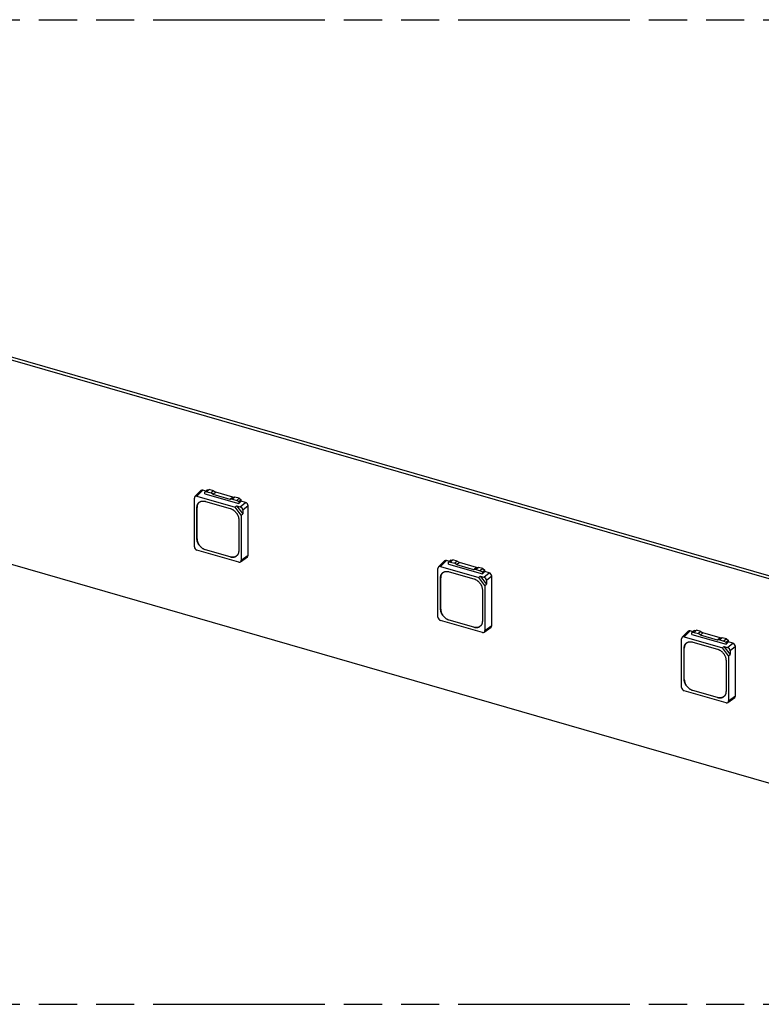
# Model space of a CAD drawing. Header units: millimetres. Extents: x 0 to 210, y 0 to 297.
# Tile 5 of 7: x 90 to 127, y 208 to 258. Entities that reach past the tile are written whole.
import ezdxf

# ---------------------------------------------------------------- set-up
doc = ezdxf.new("R2010")
doc.units = ezdxf.units.MM
doc.header["$LTSCALE"] = 19.36
doc.linetypes.add('PHANTOM', pattern=[0.8, 0.45, -0.05, 0.1, -0.05, 0.1, -0.05])
doc.layers.get('0').update_dxf_attribs({"linetype": 'CONTINUOUS'})
doc.layers.add('DEFAULT_3', color=7, linetype='PHANTOM')

msp = doc.modelspace()

# ---------------------------------------------------------------- linework, layer by layer
at = {"color": 7, "linetype": 'Continuous'}
for p, q in [((56.89369, 249.78627), (143.49623, 224.78627)), ((143.60873, 224.8837), (57.00619, 249.8837)), ((143.49623, 214.39397), (56.89369, 239.39397)), ((98.70428, 233.46075), (99.00963, 233.76754)), ((99.26142, 233.74525), (99.11234, 233.78829)), ((99.32892, 233.80371), (99.20392, 233.69545)), ((99.31218, 233.70751), (99.20392, 233.69545)), ((99.20392, 233.60995), (99.20392, 233.69545)), ((99.20392, 233.60995), (100.93597, 233.10995)), ((99.43718, 233.81576), (99.31218, 233.70751)), ((99.31218, 233.70751), (99.52868, 233.64501)), ((99.32892, 233.80371), (99.43718, 233.81576)), ((99.65368, 233.75326), (99.43718, 233.81576)), ((99.65368, 233.75326), (99.52868, 233.64501)), ((99.63694, 233.57045), (99.52868, 233.64501)), ((99.76194, 233.67871), (99.63694, 233.57045)), ((100.50296, 233.32045), (99.63694, 233.57045)), ((99.65368, 233.75326), (99.76194, 233.67871)), ((100.62796, 233.42871), (99.76194, 233.67871)), ((98.67717, 230.91683), (98.67717, 233.38915)), ((98.80699, 233.4815), (100.75563, 232.91898)), ((99.24208, 233.21967), (100.49782, 232.85717)), ((100.62796, 233.42871), (100.50296, 233.32045)), ((100.61121, 233.33251), (100.50296, 233.32045)), ((100.73621, 233.44076), (100.61121, 233.33251)), ((100.61121, 233.33251), (100.82772, 233.27001)), ((100.62796, 233.42871), (100.73621, 233.44076)), ((100.95272, 233.37826), (100.73621, 233.44076)), ((100.95272, 233.37826), (100.82772, 233.27001)), ((100.93597, 233.19545), (100.82772, 233.27001)), ((101.06097, 233.30371), (100.93597, 233.19545)), ((100.93597, 233.10995), (101.06097, 233.22577)), ((100.93597, 233.19545), (100.93597, 233.10995)), ((100.95272, 233.37826), (101.06097, 233.30371)), ((101.06097, 233.22577), (101.06097, 233.30371)), ((101.27756, 233.16324), (101.06097, 233.22577)), ((98.80907, 231.31817), (98.80907, 232.91166)), ((98.81407, 231.3225), (98.81407, 232.91599)), ((100.82609, 232.98977), (100.75563, 232.91898)), ((101.06273, 232.52323), (100.75563, 232.91898)), ((100.82609, 232.98977), (101.01244, 232.93598)), ((100.82609, 232.98977), (101.14226, 232.58234)), ((101.06273, 232.52323), (101.14226, 232.58234)), ((101.06273, 232.52323), (101.06273, 230.22818)), ((101.14226, 232.76868), (101.14226, 232.58234)), ((101.40738, 230.48431), (101.40738, 232.99594)), ((100.93083, 232.29916), (100.93083, 230.70567)), ((100.9329, 230.13584), (98.80699, 230.74953)), ((100.49782, 230.39766), (99.24208, 230.76016)), ((100.50282, 230.40199), (99.24708, 230.76449)), ((101.02614, 230.14838), (101.37079, 230.40451)), ((111.07607, 229.88932), (111.38141, 230.19611)), ((111.63321, 230.17382), (111.48412, 230.21686)), ((111.70071, 230.23228), (111.57571, 230.12403)), ((111.68396, 230.13608), (111.57571, 230.12403)), ((111.57571, 230.03852), (111.57571, 230.12403)), ((111.57571, 230.03852), (113.30776, 229.53852)), ((111.80896, 230.24433), (111.68396, 230.13608)), ((111.68396, 230.13608), (111.90047, 230.07358)), ((111.70071, 230.23228), (111.80896, 230.24433)), ((112.02547, 230.18183), (111.80896, 230.24433)), ((112.02547, 230.18183), (111.90047, 230.07358)), ((112.00872, 229.99903), (111.90047, 230.07358)), ((112.13372, 230.10728), (112.00872, 229.99903)), ((112.02547, 230.18183), (112.13372, 230.10728)), ((112.99975, 229.85728), (112.13372, 230.10728)), ((111.04896, 227.34541), (111.04896, 229.81772)), ((111.17878, 229.91007), (113.12742, 229.34755)), ((111.61387, 229.64825), (112.8696, 229.28575)), ((112.87475, 229.74903), (112.00872, 229.99903)), ((112.99975, 229.85728), (112.87475, 229.74903)), ((112.983, 229.76108), (112.87475, 229.74903)), ((113.108, 229.86933), (112.983, 229.76108)), ((112.983, 229.76108), (113.19951, 229.69858)), ((112.99975, 229.85728), (113.108, 229.86933)), ((113.32451, 229.80683), (113.108, 229.86933)), ((113.32451, 229.80683), (113.19951, 229.69858)), ((113.30776, 229.62403), (113.19951, 229.69858)), ((113.43276, 229.73228), (113.30776, 229.62403)), ((113.30776, 229.53852), (113.43276, 229.65434)), ((113.30776, 229.62403), (113.30776, 229.53852)), ((113.32451, 229.80683), (113.43276, 229.73228)), ((113.43276, 229.65434), (113.43276, 229.73228)), ((113.64935, 229.59182), (113.43276, 229.65434)), ((111.18085, 227.74675), (111.18085, 229.34023)), ((111.18585, 227.75108), (111.18585, 229.34456)), ((113.19788, 229.41835), (113.12742, 229.34755)), ((113.43451, 228.9518), (113.12742, 229.34755)), ((113.19788, 229.41835), (113.38423, 229.36455)), ((113.19788, 229.41835), (113.51405, 229.01091)), ((113.43451, 228.9518), (113.51405, 229.01091)), ((113.51405, 229.19725), (113.51405, 229.01091)), ((113.77917, 226.91288), (113.77917, 229.42451)), ((113.30262, 228.72773), (113.30262, 227.13425)), ((113.43451, 228.9518), (113.43451, 226.65676)), ((113.30469, 226.56441), (111.17878, 227.1781)), ((112.8696, 226.82623), (111.61387, 227.18873)), ((112.8746, 226.83056), (111.61887, 227.19306)), ((113.39792, 226.57696), (113.74258, 226.83308)), ((123.44786, 226.31789), (123.7532, 226.62468)), ((124.005, 226.6024), (123.85591, 226.64543)), ((124.0725, 226.66085), (123.9475, 226.5526)), ((124.05575, 226.56465), (123.9475, 226.5526)), ((123.9475, 226.4671), (123.9475, 226.5526)), ((124.18075, 226.6729), (124.05575, 226.56465)), ((124.05575, 226.56465), (124.27226, 226.50215)), ((124.0725, 226.66085), (124.18075, 226.6729)), ((124.39726, 226.6104), (124.18075, 226.6729)), ((124.39726, 226.6104), (124.27226, 226.50215)), ((124.38051, 226.4276), (124.27226, 226.50215)), ((124.50551, 226.53585), (124.38051, 226.4276)), ((124.39726, 226.6104), (124.50551, 226.53585)), ((125.37154, 226.28585), (124.50551, 226.53585)), ((123.42075, 223.77398), (123.42075, 226.2463)), ((123.55057, 226.33864), (125.49921, 225.77612)), ((123.9475, 226.4671), (125.67955, 225.9671)), ((123.98566, 226.07682), (125.24139, 225.71432)), ((125.24654, 226.1776), (124.38051, 226.4276)), ((125.37154, 226.28585), (125.24654, 226.1776)), ((125.35479, 226.18965), (125.24654, 226.1776)), ((125.47979, 226.2979), (125.35479, 226.18965)), ((125.35479, 226.18965), (125.5713, 226.12715)), ((125.37154, 226.28585), (125.47979, 226.2979)), ((125.6963, 226.2354), (125.47979, 226.2979)), ((125.6963, 226.2354), (125.5713, 226.12715)), ((125.67955, 226.0526), (125.5713, 226.12715)), ((125.80455, 226.16085), (125.67955, 226.0526)), ((125.67955, 225.9671), (125.80455, 226.08291)), ((125.67955, 226.0526), (125.67955, 225.9671)), ((125.6963, 226.2354), (125.80455, 226.16085)), ((125.80455, 226.08291), (125.80455, 226.16085)), ((126.02113, 226.02039), (125.80455, 226.08291)), ((123.55264, 224.17532), (123.55264, 225.76881)), ((123.55764, 224.17965), (123.55764, 225.77314)), ((125.56967, 225.84692), (125.49921, 225.77612)), ((125.8063, 225.38037), (125.49921, 225.77612)), ((125.56967, 225.84692), (125.75601, 225.79313)), ((125.56967, 225.84692), (125.88584, 225.43948)), ((125.88584, 225.62582), (125.88584, 225.43948)), ((126.15096, 223.34145), (126.15096, 225.85309)), ((125.6744, 225.15631), (125.6744, 223.56282)), ((125.8063, 225.38037), (125.88584, 225.43948)), ((125.8063, 225.38037), (125.8063, 223.08533)), ((125.67648, 222.99298), (123.55057, 223.60668)), ((125.24139, 223.25481), (123.98566, 223.61731)), ((125.24639, 223.25914), (123.99066, 223.62164)), ((125.76971, 223.00553), (126.11437, 223.26165))]:
    msp.add_line(p, q, dxfattribs=at)
at = {"color": 9, "linetype": 'Continuous'}
for p, q in [((99.11234, 233.78829), (98.80699, 233.4815)), ((101.01244, 232.93598), (101.27756, 233.16324)), ((98.80907, 232.91166), (98.81407, 232.91599)), ((101.40738, 232.99594), (101.14226, 232.76868)), ((98.81407, 231.3225), (98.80907, 231.31817)), ((99.24208, 230.76016), (99.24708, 230.76449)), ((100.50282, 230.40199), (100.49782, 230.39766)), ((101.06273, 230.22818), (101.40738, 230.48431)), ((111.48412, 230.21686), (111.17878, 229.91007)), ((113.38423, 229.36455), (113.64935, 229.59182)), ((111.18085, 229.34023), (111.18585, 229.34456)), ((113.77917, 229.42451), (113.51405, 229.19725)), ((111.18585, 227.75108), (111.18085, 227.74675)), ((111.61387, 227.18873), (111.61887, 227.19306)), ((112.8746, 226.83056), (112.8696, 226.82623)), ((113.43451, 226.65676), (113.77917, 226.91288)), ((123.85591, 226.64543), (123.55057, 226.33864)), ((125.75601, 225.79313), (126.02113, 226.02039)), ((123.55264, 225.76881), (123.55764, 225.77314)), ((126.15096, 225.85309), (125.88584, 225.62582)), ((123.55764, 224.17965), (123.55264, 224.17532)), ((123.98566, 223.61731), (123.99066, 223.62164)), ((125.24639, 223.25914), (125.24139, 223.25481)), ((125.8063, 223.08533), (126.15096, 223.34145))]:
    msp.add_line(p, q, dxfattribs=at)
at = {"color": 7, "linetype": 'Continuous'}
for centre, start, end in [((99.10391, 232.9563), 131.56683, 132.240438), ((100.64598, 230.66969), 309.546351, 310.219316), ((111.4757, 229.38488), 131.56683, 132.240438), ((113.01777, 227.09826), 309.546351, 310.219316), ((123.84749, 225.81345), 131.56683, 132.240438), ((125.38956, 223.52684), 309.546351, 310.219316)]:
    msp.add_arc(centre, 0.28131, start, end, dxfattribs=at)
for centre, major_axis, ratio, start_param, end_param in [((98.80715, 233.35147), (-0.09828, 0.11356), 0.74909639, -0.85615353, 0.71342482), ((99.1125, 233.65826), (-0.09828, 0.11356), 0.74909639, -0.85615353, 0.05572987), ((101.2774, 233.03331), (-0.09823, 0.11336), 0.75090462, -2.42757129, -0.85799293), ((101.01228, 232.80604), (-0.09823, 0.11336), 0.75090462, -2.42757129, -0.85799293), ((98.80715, 230.87947), (-0.09823, 0.11336), 0.75090462, 0.71402137, 2.28359972), ((100.93274, 230.26586), (-0.09828, 0.11356), 0.74909639, 2.28543912, 3.85501747), ((101.2774, 230.52199), (-0.09828, 0.11356), 0.74909639, -3.19732252, -2.42816783), ((111.48428, 230.08683), (-0.09828, 0.11356), 0.74909639, -0.85615353, 0.05572987), ((111.17894, 229.78004), (-0.09828, 0.11356), 0.74909639, -0.85615353, 0.71342482), ((113.64919, 229.46188), (-0.09823, 0.11336), 0.75090462, -2.42757129, -0.85799293), ((113.38407, 229.23462), (-0.09823, 0.11336), 0.75090462, -2.42757129, -0.85799293), ((111.17894, 227.30804), (-0.09823, 0.11336), 0.75090462, 0.71402137, 2.28359972), ((113.30453, 226.69444), (-0.09828, 0.11356), 0.74909639, 2.28543912, 3.85501747), ((113.64919, 226.95056), (-0.09828, 0.11356), 0.74909639, -3.19732252, -2.42816783), ((123.85607, 226.5154), (-0.09828, 0.11356), 0.74909639, -0.85615353, 0.05572987), ((123.55073, 226.20861), (-0.09828, 0.11356), 0.74909639, -0.85615353, 0.71342482), ((126.02098, 225.89045), (-0.09823, 0.11336), 0.75090462, -2.42757129, -0.85799293), ((125.75585, 225.66319), (-0.09823, 0.11336), 0.75090462, -2.42757129, -0.85799293), ((123.55073, 223.73661), (-0.09823, 0.11336), 0.75090462, 0.71402137, 2.28359972), ((125.67632, 223.12301), (-0.09828, 0.11356), 0.74909639, 2.28543912, 3.85501747), ((126.02098, 223.37914), (-0.09828, 0.11356), 0.74909639, -3.19732252, -2.42816783)]:
    msp.add_ellipse(centre, major_axis=major_axis, ratio=ratio, start_param=start_param, end_param=end_param, dxfattribs=at)
for points, knots in [([(98.80907, 232.91166), (98.80907, 232.92437), (98.81017, 232.94947), (98.81529, 232.98634), (98.82381, 233.02163), (98.83375, 233.04965), (98.84333, 233.07095), (98.85127, 233.08628), (98.86, 233.10101), (98.86948, 233.11512), (98.87971, 233.12857), (98.89066, 233.14135), (98.90232, 233.15341), (98.91054, 233.16097), (98.91475, 233.16462)], [0, 0, 0, 0, 0.13480763, 0.26616043, 0.39423474, 0.51932873, 0.58090738, 0.64190723, 0.70239761, 0.76245372, 0.82215586, 0.88158865, 0.94083998, 1, 1, 1, 1]), ([(98.91481, 233.16457), (98.91078, 233.16091), (98.90292, 233.15335), (98.8918, 233.14133), (98.88135, 233.12865), (98.8716, 233.11533), (98.86256, 233.1014), (98.85425, 233.08688), (98.84668, 233.07179), (98.83755, 233.05087), (98.82809, 233.02341), (98.81999, 232.98889), (98.81512, 232.95289), (98.81407, 232.92839), (98.81407, 232.91599)], [0, 0, 0, 0, 0.05910308, 0.11832783, 0.17775922, 0.23747984, 0.29756886, 0.3581013, 0.41914718, 0.48077099, 0.60593753, 0.73403262, 0.86533237, 1, 1, 1, 1]), ([(98.91475, 233.16462), (98.91982, 233.16901), (98.93027, 233.17743), (98.94684, 233.18892), (98.96425, 233.19927), (98.98247, 233.20842), (99.00142, 233.21636), (99.02107, 233.22307), (99.04135, 233.22852), (99.06221, 233.2327), (99.08357, 233.2356), (99.10539, 233.23721), (99.1276, 233.23753), (99.15788, 233.23622), (99.19639, 233.23128), (99.22685, 233.22407), (99.24208, 233.21967)], [0, 0, 0, 0, 0.05804482, 0.11621865, 0.1746482, 0.23345559, 0.29275633, 0.35265752, 0.41325629, 0.4746386, 0.53687836, 0.60003688, 0.6641625, 0.72929059, 0.86258296, 1, 1, 1, 1]), ([(100.49782, 232.85717), (100.51216, 232.85303), (100.54083, 232.84331), (100.58286, 232.8249), (100.62407, 232.80264), (100.66405, 232.77676), (100.70244, 232.74749), (100.73887, 232.71513), (100.77298, 232.67997), (100.80445, 232.64237), (100.83298, 232.60267), (100.8583, 232.56125), (100.88016, 232.51852), (100.89836, 232.47488), (100.91271, 232.43074), (100.92309, 232.38653), (100.92938, 232.34267), (100.93083, 232.31353), (100.93083, 232.29916)], [0, 0, 0, 0, 0.05955839, 0.1205441, 0.1828028, 0.24614184, 0.31033774, 0.37514345, 0.44029567, 0.50552204, 0.57054827, 0.63510528, 0.69893634, 0.76180436, 0.8234991, 0.88384465, 0.94270674, 1, 1, 1, 1]), ([(99.24208, 230.76016), (99.22773, 230.7643), (99.19906, 230.77402), (99.15704, 230.79244), (99.11583, 230.81469), (99.07584, 230.84058), (99.03745, 230.86984), (99.00103, 230.90221), (98.96692, 230.93736), (98.93545, 230.97497), (98.90692, 231.01467), (98.8816, 231.05608), (98.85974, 231.09881), (98.84154, 231.14246), (98.82718, 231.18659), (98.81681, 231.23081), (98.81052, 231.27467), (98.80907, 231.30381), (98.80907, 231.31817)], [0, 0, 0, 0, 0.05955839, 0.1205441, 0.1828028, 0.24614184, 0.31033774, 0.37514345, 0.44029567, 0.50552204, 0.57054827, 0.63510528, 0.69893634, 0.76180436, 0.8234991, 0.88384465, 0.94270674, 1, 1, 1, 1]), ([(98.81407, 231.3225), (98.81407, 231.30814), (98.81552, 231.279), (98.82181, 231.23514), (98.83218, 231.19092), (98.84654, 231.14679), (98.86474, 231.10314), (98.8866, 231.06041), (98.91192, 231.019), (98.94045, 230.9793), (98.97192, 230.94169), (99.00603, 230.90654), (99.04245, 230.87417), (99.08084, 230.84491), (99.12083, 230.81902), (99.16204, 230.79677), (99.20406, 230.77835), (99.23273, 230.76863), (99.24708, 230.76449)], [0, 0, 0, 0, 0.05729326, 0.11615535, 0.1765009, 0.23819564, 0.30106366, 0.36489472, 0.42945173, 0.49447796, 0.55970433, 0.62485656, 0.68966226, 0.75385816, 0.8171972, 0.8794559, 0.94044161, 1, 1, 1, 1]), ([(100.93083, 230.70567), (100.93083, 230.69297), (100.92972, 230.66786), (100.92461, 230.631), (100.91609, 230.5957), (100.90615, 230.56768), (100.89657, 230.54638), (100.88862, 230.53105), (100.8799, 230.51632), (100.87041, 230.50221), (100.86018, 230.48876), (100.84923, 230.47599), (100.83758, 230.46392), (100.82936, 230.45636), (100.82514, 230.45271)], [0, 0, 0, 0, 0.13480763, 0.26616043, 0.39423474, 0.51932873, 0.58090738, 0.64190723, 0.70239761, 0.76245372, 0.82215586, 0.88158865, 0.94083998, 1, 1, 1, 1]), ([(100.82514, 230.45271), (100.82008, 230.44832), (100.80963, 230.43991), (100.79306, 230.42841), (100.77564, 230.41807), (100.75743, 230.40891), (100.73847, 230.40097), (100.71882, 230.39427), (100.69854, 230.38882), (100.67769, 230.38464), (100.65632, 230.38174), (100.6345, 230.38012), (100.61229, 230.37981), (100.58201, 230.38112), (100.5435, 230.38606), (100.51305, 230.39326), (100.49782, 230.39766)], [0, 0, 0, 0, 0.05804482, 0.11621865, 0.1746482, 0.23345559, 0.29275633, 0.35265752, 0.41325629, 0.4746386, 0.53687836, 0.60003688, 0.6641625, 0.72929059, 0.86258296, 1, 1, 1, 1]), ([(100.50282, 230.40199), (100.51774, 230.39768), (100.54758, 230.39059), (100.58531, 230.38563), (100.61499, 230.38419), (100.63678, 230.38435), (100.65821, 230.38576), (100.67921, 230.38841), (100.69973, 230.39229), (100.7197, 230.39738), (100.73908, 230.40369), (100.75781, 230.41118), (100.77584, 230.41984), (100.79312, 230.42965), (100.8096, 230.44057), (100.82003, 230.44859), (100.82509, 230.45277)], [0, 0, 0, 0, 0.13725353, 0.2704743, 0.3355981, 0.39973868, 0.4629285, 0.52521223, 0.58664665, 0.6473005, 0.70725391, 0.7665977, 0.82543232, 0.88386649, 0.94201563, 1, 1, 1, 1]), ([(111.18085, 229.34023), (111.18085, 229.35294), (111.18196, 229.37805), (111.18708, 229.41491), (111.1956, 229.4502), (111.20553, 229.47822), (111.21512, 229.49952), (111.22306, 229.51485), (111.23179, 229.52959), (111.24127, 229.54369), (111.2515, 229.55715), (111.26245, 229.56992), (111.2741, 229.58199), (111.28232, 229.58955), (111.28654, 229.5932)], [0, 0, 0, 0, 0.13480763, 0.26616043, 0.39423474, 0.51932873, 0.58090738, 0.64190723, 0.70239761, 0.76245372, 0.82215586, 0.88158865, 0.94083998, 1, 1, 1, 1]), ([(111.28659, 229.59314), (111.28256, 229.58948), (111.27471, 229.58192), (111.26359, 229.56991), (111.25314, 229.55722), (111.24339, 229.5439), (111.23435, 229.52997), (111.22603, 229.51545), (111.21847, 229.50037), (111.20934, 229.47944), (111.19988, 229.45198), (111.19178, 229.41746), (111.18691, 229.38146), (111.18585, 229.35696), (111.18585, 229.34456)], [0, 0, 0, 0, 0.05910308, 0.11832783, 0.17775922, 0.23747984, 0.29756886, 0.3581013, 0.41914718, 0.48077099, 0.60593753, 0.73403262, 0.86533237, 1, 1, 1, 1]), ([(111.28654, 229.5932), (111.2916, 229.59758), (111.30206, 229.606), (111.31862, 229.6175), (111.33604, 229.62784), (111.35425, 229.63699), (111.37321, 229.64493), (111.39286, 229.65164), (111.41314, 229.65709), (111.43399, 229.66127), (111.45536, 229.66417), (111.47718, 229.66578), (111.49939, 229.6661), (111.52967, 229.66479), (111.56818, 229.65985), (111.59863, 229.65264), (111.61387, 229.64825)], [0, 0, 0, 0, 0.05804482, 0.11621865, 0.1746482, 0.23345559, 0.29275633, 0.35265752, 0.41325629, 0.4746386, 0.53687836, 0.60003688, 0.6641625, 0.72929059, 0.86258296, 1, 1, 1, 1]), ([(112.8696, 229.28575), (112.88395, 229.2816), (112.91262, 229.27188), (112.95465, 229.25347), (112.99585, 229.23121), (113.03584, 229.20533), (113.07423, 229.17606), (113.11065, 229.1437), (113.14476, 229.10855), (113.17623, 229.07094), (113.20477, 229.03124), (113.23008, 228.98983), (113.25195, 228.94709), (113.27014, 228.90345), (113.2845, 228.85931), (113.29487, 228.8151), (113.30117, 228.77124), (113.30262, 228.7421), (113.30262, 228.72773)], [0, 0, 0, 0, 0.05955839, 0.1205441, 0.1828028, 0.24614184, 0.31033774, 0.37514345, 0.44029567, 0.50552204, 0.57054827, 0.63510528, 0.69893634, 0.76180436, 0.8234991, 0.88384465, 0.94270674, 1, 1, 1, 1]), ([(111.61387, 227.18873), (111.59952, 227.19287), (111.57085, 227.20259), (111.52882, 227.22101), (111.48762, 227.24327), (111.44763, 227.26915), (111.40924, 227.29842), (111.37282, 227.33078), (111.33871, 227.36593), (111.30724, 227.40354), (111.27871, 227.44324), (111.25339, 227.48465), (111.23152, 227.52739), (111.21333, 227.57103), (111.19897, 227.61517), (111.1886, 227.65938), (111.1823, 227.70324), (111.18085, 227.73238), (111.18085, 227.74675)], [0, 0, 0, 0, 0.05955839, 0.1205441, 0.1828028, 0.24614184, 0.31033774, 0.37514345, 0.44029567, 0.50552204, 0.57054827, 0.63510528, 0.69893634, 0.76180436, 0.8234991, 0.88384465, 0.94270674, 1, 1, 1, 1]), ([(111.18585, 227.75108), (111.18585, 227.73671), (111.1873, 227.70757), (111.1936, 227.66371), (111.20397, 227.6195), (111.21833, 227.57536), (111.23652, 227.53172), (111.25839, 227.48898), (111.28371, 227.44757), (111.31224, 227.40787), (111.34371, 227.37026), (111.37782, 227.33511), (111.41424, 227.30275), (111.45263, 227.27348), (111.49262, 227.2476), (111.53382, 227.22534), (111.57585, 227.20692), (111.60452, 227.1972), (111.61887, 227.19306)], [0, 0, 0, 0, 0.05729326, 0.11615535, 0.1765009, 0.23819564, 0.30106366, 0.36489472, 0.42945173, 0.49447796, 0.55970433, 0.62485656, 0.68966226, 0.75385816, 0.8171972, 0.8794559, 0.94044161, 1, 1, 1, 1]), ([(113.30262, 227.13425), (113.30262, 227.12154), (113.30151, 227.09643), (113.29639, 227.05957), (113.28788, 227.02428), (113.27794, 226.99626), (113.26835, 226.97496), (113.26041, 226.95963), (113.25169, 226.94489), (113.2422, 226.93079), (113.23197, 226.91733), (113.22102, 226.90456), (113.20937, 226.89249), (113.20115, 226.88493), (113.19693, 226.88128)], [0, 0, 0, 0, 0.13480763, 0.26616043, 0.39423474, 0.51932873, 0.58090738, 0.64190723, 0.70239761, 0.76245372, 0.82215586, 0.88158865, 0.94083998, 1, 1, 1, 1]), ([(113.19693, 226.88128), (113.19187, 226.8769), (113.18141, 226.86848), (113.16485, 226.85698), (113.14743, 226.84664), (113.12922, 226.83749), (113.11026, 226.82955), (113.09061, 226.82284), (113.07033, 226.81739), (113.04948, 226.81321), (113.02811, 226.81031), (113.00629, 226.8087), (112.98408, 226.80838), (112.9538, 226.80969), (112.91529, 226.81463), (112.88484, 226.82184), (112.8696, 226.82623)], [0, 0, 0, 0, 0.05804482, 0.11621865, 0.1746482, 0.23345559, 0.29275633, 0.35265752, 0.41325629, 0.4746386, 0.53687836, 0.60003688, 0.6641625, 0.72929059, 0.86258296, 1, 1, 1, 1]), ([(112.8746, 226.83056), (112.88953, 226.82626), (112.91936, 226.81916), (112.9571, 226.8142), (112.98678, 226.81276), (113.00857, 226.81293), (113.03, 226.81434), (113.051, 226.81698), (113.07151, 226.82086), (113.09149, 226.82596), (113.11087, 226.83226), (113.1296, 226.83975), (113.14763, 226.84841), (113.16491, 226.85822), (113.18139, 226.86915), (113.19182, 226.87716), (113.19688, 226.88134)], [0, 0, 0, 0, 0.13725353, 0.2704743, 0.3355981, 0.39973868, 0.4629285, 0.52521223, 0.58664665, 0.6473005, 0.70725391, 0.7665977, 0.82543232, 0.88386649, 0.94201563, 1, 1, 1, 1]), ([(123.55264, 225.76881), (123.55264, 225.78151), (123.55375, 225.80662), (123.55886, 225.84348), (123.56738, 225.87878), (123.57732, 225.9068), (123.5869, 225.9281), (123.59485, 225.94342), (123.60357, 225.95816), (123.61306, 225.97227), (123.62329, 225.98572), (123.63424, 225.99849), (123.64589, 226.01056), (123.65411, 226.01812), (123.65833, 226.02177)], [0, 0, 0, 0, 0.13480763, 0.26616043, 0.39423474, 0.51932873, 0.58090738, 0.64190723, 0.70239761, 0.76245372, 0.82215586, 0.88158865, 0.94083998, 1, 1, 1, 1]), ([(123.65838, 226.02171), (123.65435, 226.01805), (123.6465, 226.0105), (123.63538, 225.99848), (123.62493, 225.9858), (123.61518, 225.97248), (123.60613, 225.95854), (123.59782, 225.94402), (123.59025, 225.92894), (123.58113, 225.90802), (123.57167, 225.88055), (123.56356, 225.84603), (123.55869, 225.81003), (123.55764, 225.78553), (123.55764, 225.77314)], [0, 0, 0, 0, 0.05910308, 0.11832783, 0.17775922, 0.23747984, 0.29756886, 0.3581013, 0.41914718, 0.48077099, 0.60593753, 0.73403262, 0.86533237, 1, 1, 1, 1]), ([(123.65833, 226.02177), (123.66339, 226.02615), (123.67384, 226.03457), (123.69041, 226.04607), (123.70783, 226.05641), (123.72604, 226.06556), (123.745, 226.07351), (123.76465, 226.08021), (123.78493, 226.08566), (123.80578, 226.08984), (123.82715, 226.09274), (123.84897, 226.09435), (123.87118, 226.09467), (123.90146, 226.09336), (123.93997, 226.08842), (123.97042, 226.08122), (123.98566, 226.07682)], [0, 0, 0, 0, 0.05804482, 0.11621865, 0.1746482, 0.23345559, 0.29275633, 0.35265752, 0.41325629, 0.4746386, 0.53687836, 0.60003688, 0.6641625, 0.72929059, 0.86258296, 1, 1, 1, 1]), ([(125.24139, 225.71432), (125.25574, 225.71018), (125.28441, 225.70046), (125.32643, 225.68204), (125.36764, 225.65979), (125.40763, 225.6339), (125.44602, 225.60464), (125.48244, 225.57227), (125.51655, 225.53712), (125.54802, 225.49951), (125.57655, 225.45981), (125.60187, 225.4184), (125.62373, 225.37567), (125.64193, 225.33202), (125.65629, 225.28788), (125.66666, 225.24367), (125.67295, 225.19981), (125.6744, 225.17067), (125.6744, 225.15631)], [0, 0, 0, 0, 0.05955839, 0.1205441, 0.1828028, 0.24614184, 0.31033774, 0.37514345, 0.44029567, 0.50552204, 0.57054827, 0.63510528, 0.69893634, 0.76180436, 0.8234991, 0.88384465, 0.94270674, 1, 1, 1, 1]), ([(123.98566, 223.61731), (123.97131, 223.62145), (123.94264, 223.63117), (123.90061, 223.64958), (123.85941, 223.67184), (123.81942, 223.69772), (123.78103, 223.72699), (123.74461, 223.75935), (123.7105, 223.79451), (123.67902, 223.83211), (123.65049, 223.87181), (123.62517, 223.91323), (123.60331, 223.95596), (123.58512, 223.9996), (123.57076, 224.04374), (123.56038, 224.08795), (123.55409, 224.13181), (123.55264, 224.16095), (123.55264, 224.17532)], [0, 0, 0, 0, 0.05955839, 0.1205441, 0.1828028, 0.24614184, 0.31033774, 0.37514345, 0.44029567, 0.50552204, 0.57054827, 0.63510528, 0.69893634, 0.76180436, 0.8234991, 0.88384465, 0.94270674, 1, 1, 1, 1]), ([(123.55764, 224.17965), (123.55764, 224.16528), (123.55909, 224.13614), (123.56538, 224.09228), (123.57576, 224.04807), (123.59012, 224.00393), (123.60831, 223.96029), (123.63017, 223.91756), (123.65549, 223.87614), (123.68402, 223.83644), (123.7155, 223.79884), (123.74961, 223.76368), (123.78603, 223.73132), (123.82442, 223.70205), (123.86441, 223.67617), (123.90561, 223.65391), (123.94764, 223.6355), (123.97631, 223.62578), (123.99066, 223.62164)], [0, 0, 0, 0, 0.05729326, 0.11615535, 0.1765009, 0.23819564, 0.30106366, 0.36489472, 0.42945173, 0.49447796, 0.55970433, 0.62485656, 0.68966226, 0.75385816, 0.8171972, 0.8794559, 0.94044161, 1, 1, 1, 1]), ([(125.6744, 223.56282), (125.6744, 223.55011), (125.6733, 223.52501), (125.66818, 223.48814), (125.65966, 223.45285), (125.64973, 223.42483), (125.64014, 223.40353), (125.6322, 223.3882), (125.62347, 223.37347), (125.61399, 223.35936), (125.60376, 223.3459), (125.59281, 223.33313), (125.58116, 223.32106), (125.57293, 223.3135), (125.56872, 223.30985)], [0, 0, 0, 0, 0.13480763, 0.26616043, 0.39423474, 0.51932873, 0.58090738, 0.64190723, 0.70239761, 0.76245372, 0.82215586, 0.88158865, 0.94083998, 1, 1, 1, 1]), ([(125.56872, 223.30985), (125.56366, 223.30547), (125.5532, 223.29705), (125.53663, 223.28555), (125.51922, 223.27521), (125.501, 223.26606), (125.48205, 223.25812), (125.4624, 223.25141), (125.44212, 223.24596), (125.42127, 223.24178), (125.3999, 223.23888), (125.37808, 223.23727), (125.35587, 223.23695), (125.32559, 223.23826), (125.28708, 223.2432), (125.25662, 223.25041), (125.24139, 223.25481)], [0, 0, 0, 0, 0.05804482, 0.11621865, 0.1746482, 0.23345559, 0.29275633, 0.35265752, 0.41325629, 0.4746386, 0.53687836, 0.60003688, 0.6641625, 0.72929059, 0.86258296, 1, 1, 1, 1]), ([(125.24639, 223.25914), (125.26132, 223.25483), (125.29115, 223.24773), (125.32888, 223.24277), (125.35857, 223.24133), (125.38036, 223.2415), (125.40178, 223.24291), (125.42278, 223.24555), (125.4433, 223.24943), (125.46328, 223.25453), (125.48266, 223.26083), (125.50139, 223.26832), (125.51942, 223.27699), (125.5367, 223.28679), (125.55318, 223.29772), (125.56361, 223.30574), (125.56867, 223.30991)], [0, 0, 0, 0, 0.13725353, 0.2704743, 0.3355981, 0.39973868, 0.4629285, 0.52521223, 0.58664665, 0.6473005, 0.70725391, 0.7665977, 0.82543232, 0.88386649, 0.94201563, 1, 1, 1, 1])]:
    msp.add_open_spline(points, degree=3, knots=knots, dxfattribs=at)
at = {"layer": 'DEFAULT_3', "color": 91, "linetype": 'PHANTOM', "true_color": 0x80ff80}
for p, q in [((50.12864, 257.68), (150.12864, 257.68)), ((50.12864, 207.68), (150.12864, 207.68))]:
    msp.add_line(p, q, dxfattribs=at)

doc.saveas('drawing.dxf')
